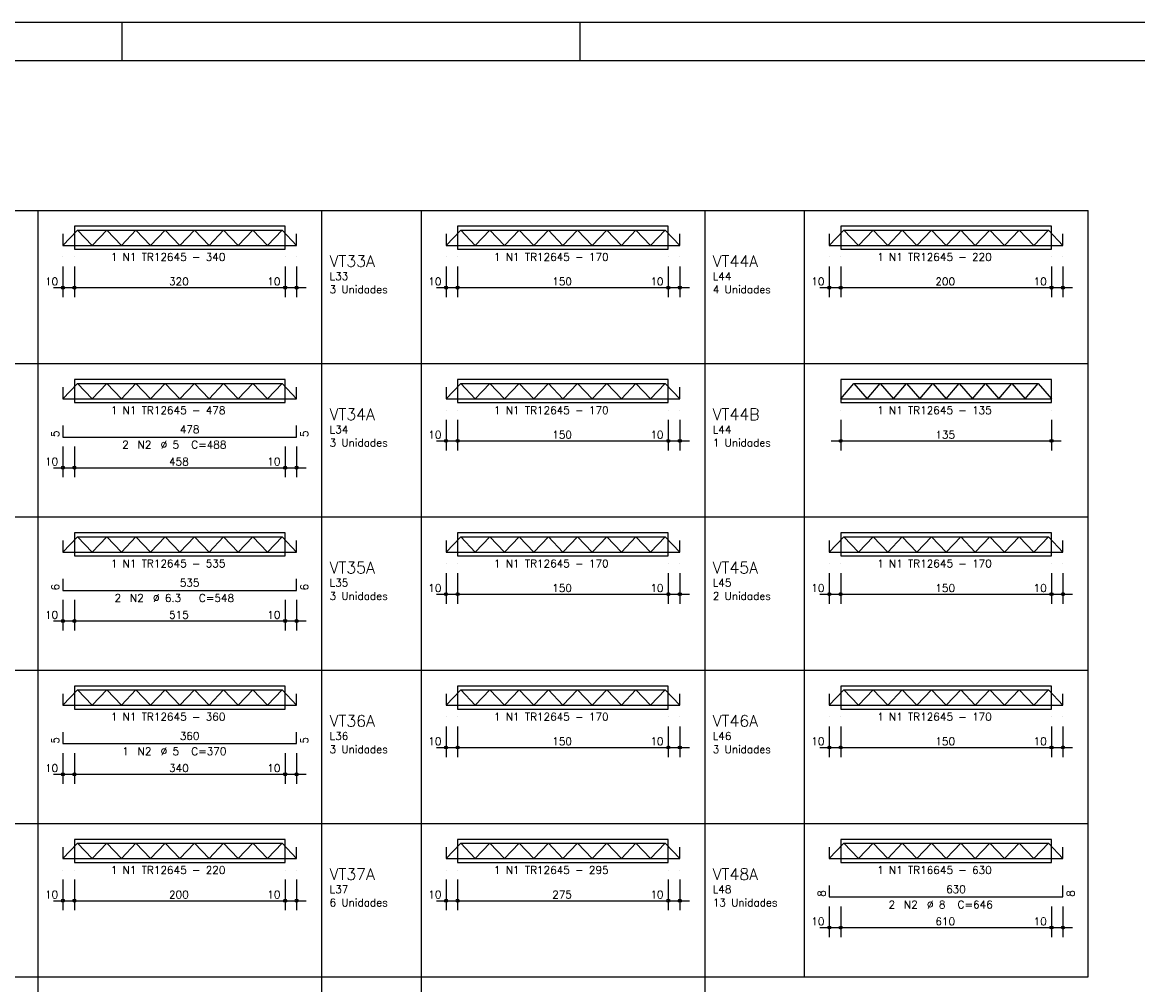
# Model space of a CAD drawing. Extents: x 0 to 119, y 0 to 84.
# Tile 5 of 12: x 30 to 59, y 59 to 84. Entities that reach past the tile are written whole.
import ezdxf

# ---------------------------------------------------------------- set-up
doc = ezdxf.new("R2010")
doc.units = 0
for name, color, linetype in [('1', 1, 'CONTINUOUS'), ('2', 2, 'CONTINUOUS'), ('6', 6, 'CONTINUOUS'), ('8', 8, 'CONTINUOUS')]:
    doc.layers.add(name, color=color, linetype=linetype)
doc.styles.get("Standard").update_dxf_attribs({"font": 'ROMANS.SHX'})

msp = doc.modelspace()

# ---------------------------------------------------------------- linework, layer by layer
at = {"layer": '1', "linetype": 'CONTINUOUS'}
for p, q in [((0, 84.099998), (118.900002, 84.099998)), ((32.950001, 83.099998), (32.950001, 84.099998)), ((44.900002, 83.099998), (44.900002, 84.099998))]:
    msp.add_line(p, q, dxfattribs=at)
at = {"layer": '2', "linetype": 'CONTINUOUS'}
for p, q in [((28.15789, 79.19299), (38.15789, 79.19299)), ((30.75789, 75.19299), (30.75789, 79.19299)), ((38.15789, 75.19299), (38.15789, 79.19299)), ((38.15789, 79.19299), (48.15789, 79.19299)), ((38.15789, 75.19299), (38.15789, 79.19299)), ((40.75789, 75.19299), (40.75789, 79.19299)), ((48.15789, 75.19299), (48.15789, 79.19299)), ((48.15789, 79.19299), (58.15789, 79.19299)), ((48.15789, 75.19299), (48.15789, 79.19299)), ((50.75789, 75.19299), (50.75789, 79.19299)), ((58.15789, 75.19299), (58.15789, 79.19299)), ((37.200044, 78.776013), (31.700044, 78.776013)), ((31.700044, 78.776013), (31.700044, 78.176013)), ((37.200044, 78.176013), (37.200044, 78.776013)), ((47.200044, 78.776013), (41.700044, 78.776013)), ((41.700044, 78.776013), (41.700044, 78.176013)), ((47.200044, 78.176013), (47.200044, 78.776013)), ((57.200044, 78.776013), (51.700044, 78.776013)), ((51.700044, 78.776013), (51.700044, 78.176013)), ((57.200044, 78.176013), (57.200044, 78.776013)), ((31.700044, 78.176013), (37.200044, 78.176013)), ((41.700044, 78.176013), (47.200044, 78.176013)), ((51.700044, 78.176013), (57.200044, 78.176013)), ((31.400044, 77.976013), (31.400044, 77.976013)), ((31.400044, 77.726013), (31.400044, 76.926013)), ((31.700044, 77.976013), (31.700044, 77.976013)), ((31.700044, 77.976013), (31.700044, 77.976013)), ((31.700044, 77.726013), (31.700044, 76.926013)), ((31.700044, 77.726013), (31.700044, 76.926013)), ((37.200044, 77.976013), (37.200044, 77.976013)), ((37.200044, 77.976013), (37.200044, 77.976013)), ((37.200044, 77.726013), (37.200044, 76.926013)), ((37.200044, 77.726013), (37.200044, 76.926013)), ((37.500044, 77.976013), (37.500044, 77.976013)), ((37.500044, 77.726013), (37.500044, 76.926013)), ((41.400044, 77.976013), (41.400044, 77.976013)), ((41.400044, 77.726013), (41.400044, 76.926013)), ((41.700044, 77.976013), (41.700044, 77.976013)), ((41.700044, 77.976013), (41.700044, 77.976013)), ((41.700044, 77.726013), (41.700044, 76.926013)), ((41.700044, 77.726013), (41.700044, 76.926013)), ((47.200044, 77.976013), (47.200044, 77.976013)), ((47.200044, 77.976013), (47.200044, 77.976013)), ((47.200044, 77.726013), (47.200044, 76.926013)), ((47.200044, 77.726013), (47.200044, 76.926013)), ((47.500044, 77.976013), (47.500044, 77.976013)), ((47.500044, 77.726013), (47.500044, 76.926013)), ((51.400044, 77.976013), (51.400044, 77.976013)), ((51.400044, 77.726013), (51.400044, 76.926013)), ((51.700044, 77.976013), (51.700044, 77.976013)), ((51.700044, 77.976013), (51.700044, 77.976013)), ((51.700044, 77.726013), (51.700044, 76.926013)), ((51.700044, 77.726013), (51.700044, 76.926013)), ((57.200044, 77.976013), (57.200044, 77.976013)), ((57.200044, 77.976013), (57.200044, 77.976013)), ((57.200044, 77.726013), (57.200044, 76.926013)), ((57.200044, 77.726013), (57.200044, 76.926013)), ((57.500044, 77.976013), (57.500044, 77.976013)), ((57.500044, 77.726013), (57.500044, 76.926013)), ((31.150044, 77.176013), (31.950044, 77.176013)), ((31.450044, 77.176013), (37.450044, 77.176013)), ((36.950044, 77.176013), (37.750044, 77.176013)), ((41.150044, 77.176013), (41.950044, 77.176013)), ((41.450044, 77.176013), (47.450044, 77.176013)), ((46.950044, 77.176013), (47.750044, 77.176013)), ((51.150044, 77.176013), (51.950044, 77.176013)), ((51.450044, 77.176013), (57.450044, 77.176013)), ((56.950044, 77.176013), (57.750044, 77.176013)), ((28.15789, 75.19299), (38.15789, 75.19299)), ((30.75789, 71.19299), (30.75789, 75.19299)), ((38.15789, 71.19299), (38.15789, 75.19299)), ((38.15789, 75.19299), (48.15789, 75.19299)), ((38.15789, 71.19299), (38.15789, 75.19299)), ((40.75789, 71.19299), (40.75789, 75.19299)), ((48.15789, 71.19299), (48.15789, 75.19299)), ((48.15789, 75.19299), (58.15789, 75.19299)), ((48.15789, 71.19299), (48.15789, 75.19299)), ((50.75789, 71.19299), (50.75789, 75.19299)), ((58.15789, 71.19299), (58.15789, 75.19299)), ((37.200044, 74.776013), (31.700044, 74.776013)), ((31.700044, 74.776013), (31.700044, 74.176013)), ((37.200044, 74.176013), (37.200044, 74.776013)), ((47.200044, 74.776013), (41.700044, 74.776013)), ((41.700044, 74.776013), (41.700044, 74.176013)), ((47.200044, 74.176013), (47.200044, 74.776013)), ((57.200044, 74.776013), (51.700044, 74.776013)), ((51.700044, 74.776013), (51.700044, 74.176013)), ((57.200044, 74.176013), (57.200044, 74.776013)), ((31.700044, 74.176013), (37.200044, 74.176013)), ((41.400044, 73.976013), (41.400044, 73.976013)), ((41.700044, 74.176013), (47.200044, 74.176013)), ((41.700044, 73.976013), (41.700044, 73.976013)), ((41.700044, 73.976013), (41.700044, 73.976013)), ((47.200044, 73.976013), (47.200044, 73.976013)), ((47.200044, 73.976013), (47.200044, 73.976013)), ((47.500044, 73.976013), (47.500044, 73.976013)), ((51.700044, 74.176013), (57.200044, 74.176013)), ((51.700044, 73.976013), (51.700044, 73.976013)), ((57.200044, 73.976013), (57.200044, 73.976013)), ((41.400044, 73.726013), (41.400044, 72.926013)), ((41.700044, 73.726013), (41.700044, 72.926013)), ((41.700044, 73.726013), (41.700044, 72.926013)), ((47.200044, 73.726013), (47.200044, 72.926013)), ((47.200044, 73.726013), (47.200044, 72.926013)), ((47.500044, 73.726013), (47.500044, 72.926013)), ((51.700044, 73.726013), (51.700044, 72.926013)), ((57.200044, 73.726013), (57.200044, 72.926013)), ((31.400044, 73.276013), (31.400044, 73.276013)), ((31.700044, 73.276013), (31.700044, 73.276013)), ((31.700044, 73.276013), (31.700044, 73.276013)), ((37.200044, 73.276013), (37.200044, 73.276013)), ((37.200044, 73.276013), (37.200044, 73.276013)), ((37.500044, 73.276013), (37.500044, 73.276013)), ((41.150044, 73.176013), (41.950044, 73.176013)), ((41.450044, 73.176013), (47.450044, 73.176013)), ((46.950044, 73.176013), (47.750044, 73.176013)), ((51.450044, 73.176013), (57.450044, 73.176013)), ((31.400044, 73.026013), (31.400044, 72.226013)), ((31.700044, 73.026013), (31.700044, 72.226013)), ((31.700044, 73.026013), (31.700044, 72.226013)), ((37.200044, 73.026013), (37.200044, 72.226013)), ((37.200044, 73.026013), (37.200044, 72.226013)), ((37.500044, 73.026013), (37.500044, 72.226013)), ((31.150044, 72.476013), (31.950044, 72.476013)), ((31.450044, 72.476013), (37.450044, 72.476013)), ((36.950044, 72.476013), (37.750044, 72.476013)), ((28.15789, 71.19299), (38.15789, 71.19299)), ((30.75789, 67.19299), (30.75789, 71.19299)), ((38.15789, 67.19299), (38.15789, 71.19299)), ((38.15789, 71.19299), (48.15789, 71.19299)), ((38.15789, 67.19299), (38.15789, 71.19299)), ((40.75789, 67.19299), (40.75789, 71.19299)), ((48.15789, 67.19299), (48.15789, 71.19299)), ((48.15789, 71.19299), (58.15789, 71.19299)), ((48.15789, 67.19299), (48.15789, 71.19299)), ((50.75789, 67.19299), (50.75789, 71.19299)), ((58.15789, 67.19299), (58.15789, 71.19299)), ((37.200044, 70.776013), (31.700044, 70.776013)), ((31.700044, 70.776013), (31.700044, 70.176013)), ((37.200044, 70.176013), (37.200044, 70.776013)), ((47.200044, 70.776013), (41.700044, 70.776013)), ((41.700044, 70.776013), (41.700044, 70.176013)), ((47.200044, 70.176013), (47.200044, 70.776013)), ((57.200044, 70.776013), (51.700044, 70.776013)), ((51.700044, 70.776013), (51.700044, 70.176013)), ((57.200044, 70.176013), (57.200044, 70.776013)), ((31.700044, 70.176013), (37.200044, 70.176013)), ((41.700044, 70.176013), (47.200044, 70.176013)), ((51.700044, 70.176013), (57.200044, 70.176013)), ((41.400044, 69.976013), (41.400044, 69.976013)), ((41.700044, 69.976013), (41.700044, 69.976013)), ((41.700044, 69.976013), (41.700044, 69.976013)), ((47.200044, 69.976013), (47.200044, 69.976013)), ((47.200044, 69.976013), (47.200044, 69.976013)), ((47.500044, 69.976013), (47.500044, 69.976013)), ((51.400044, 69.976013), (51.400044, 69.976013)), ((51.700044, 69.976013), (51.700044, 69.976013)), ((51.700044, 69.976013), (51.700044, 69.976013)), ((57.200044, 69.976013), (57.200044, 69.976013)), ((57.200044, 69.976013), (57.200044, 69.976013)), ((57.500044, 69.976013), (57.500044, 69.976013)), ((41.400044, 69.726013), (41.400044, 68.926013)), ((41.700044, 69.726013), (41.700044, 68.926013)), ((41.700044, 69.726013), (41.700044, 68.926013)), ((47.200044, 69.726013), (47.200044, 68.926013)), ((47.200044, 69.726013), (47.200044, 68.926013)), ((47.500044, 69.726013), (47.500044, 68.926013)), ((51.400044, 69.726013), (51.400044, 68.926013)), ((51.700044, 69.726013), (51.700044, 68.926013)), ((51.700044, 69.726013), (51.700044, 68.926013)), ((57.200044, 69.726013), (57.200044, 68.926013)), ((57.200044, 69.726013), (57.200044, 68.926013)), ((57.500044, 69.726013), (57.500044, 68.926013)), ((31.400044, 69.276013), (31.400044, 69.276013)), ((31.400044, 69.026013), (31.400044, 68.226013)), ((31.700044, 69.276013), (31.700044, 69.276013)), ((31.700044, 69.276013), (31.700044, 69.276013)), ((31.700044, 69.026013), (31.700044, 68.226013)), ((31.700044, 69.026013), (31.700044, 68.226013)), ((37.200044, 69.276013), (37.200044, 69.276013)), ((37.200044, 69.276013), (37.200044, 69.276013)), ((37.200044, 69.026013), (37.200044, 68.226013)), ((37.200044, 69.026013), (37.200044, 68.226013)), ((37.500044, 69.276013), (37.500044, 69.276013)), ((37.500044, 69.026013), (37.500044, 68.226013)), ((41.150044, 69.176013), (41.950044, 69.176013)), ((41.450044, 69.176013), (47.450044, 69.176013)), ((46.950044, 69.176013), (47.750044, 69.176013)), ((51.150044, 69.176013), (51.950044, 69.176013)), ((51.450044, 69.176013), (57.450044, 69.176013)), ((56.950044, 69.176013), (57.750044, 69.176013)), ((31.150044, 68.476013), (31.950044, 68.476013)), ((31.450044, 68.476013), (37.450044, 68.476013)), ((36.950044, 68.476013), (37.750044, 68.476013)), ((28.15789, 67.19299), (38.15789, 67.19299)), ((30.75789, 63.19299), (30.75789, 67.19299)), ((38.15789, 63.19299), (38.15789, 67.19299)), ((38.15789, 67.19299), (48.15789, 67.19299)), ((38.15789, 63.19299), (38.15789, 67.19299)), ((40.75789, 63.19299), (40.75789, 67.19299)), ((48.15789, 63.19299), (48.15789, 67.19299)), ((48.15789, 67.19299), (58.15789, 67.19299)), ((48.15789, 63.19299), (48.15789, 67.19299)), ((50.75789, 63.19299), (50.75789, 67.19299)), ((58.15789, 63.19299), (58.15789, 67.19299)), ((37.200044, 66.776013), (31.700044, 66.776013)), ((31.700044, 66.776013), (31.700044, 66.176013)), ((37.200044, 66.176013), (37.200044, 66.776013)), ((47.200044, 66.776013), (41.700044, 66.776013)), ((41.700044, 66.776013), (41.700044, 66.176013)), ((47.200044, 66.176013), (47.200044, 66.776013)), ((57.200044, 66.776013), (51.700044, 66.776013)), ((51.700044, 66.776013), (51.700044, 66.176013)), ((57.200044, 66.176013), (57.200044, 66.776013)), ((31.700044, 66.176013), (37.200044, 66.176013)), ((41.700044, 66.176013), (47.200044, 66.176013)), ((51.700044, 66.176013), (57.200044, 66.176013)), ((41.400044, 65.976013), (41.400044, 65.976013)), ((41.700044, 65.976013), (41.700044, 65.976013)), ((41.700044, 65.976013), (41.700044, 65.976013)), ((47.200044, 65.976013), (47.200044, 65.976013)), ((47.200044, 65.976013), (47.200044, 65.976013)), ((47.500044, 65.976013), (47.500044, 65.976013)), ((51.400044, 65.976013), (51.400044, 65.976013)), ((51.700044, 65.976013), (51.700044, 65.976013)), ((51.700044, 65.976013), (51.700044, 65.976013)), ((57.200044, 65.976013), (57.200044, 65.976013)), ((57.200044, 65.976013), (57.200044, 65.976013)), ((57.500044, 65.976013), (57.500044, 65.976013)), ((41.400044, 65.726013), (41.400044, 64.926013)), ((41.700044, 65.726013), (41.700044, 64.926013)), ((41.700044, 65.726013), (41.700044, 64.926013)), ((47.200044, 65.726013), (47.200044, 64.926013)), ((47.200044, 65.726013), (47.200044, 64.926013)), ((47.500044, 65.726013), (47.500044, 64.926013)), ((51.400044, 65.726013), (51.400044, 64.926013)), ((51.700044, 65.726013), (51.700044, 64.926013)), ((51.700044, 65.726013), (51.700044, 64.926013)), ((57.200044, 65.726013), (57.200044, 64.926013)), ((57.200044, 65.726013), (57.200044, 64.926013)), ((57.500044, 65.726013), (57.500044, 64.926013)), ((31.400044, 65.276013), (31.400044, 65.276013)), ((31.700044, 65.276013), (31.700044, 65.276013)), ((31.700044, 65.276013), (31.700044, 65.276013)), ((37.200044, 65.276013), (37.200044, 65.276013)), ((37.200044, 65.276013), (37.200044, 65.276013)), ((37.500044, 65.276013), (37.500044, 65.276013)), ((31.400044, 65.026013), (31.400044, 64.226013)), ((31.700044, 65.026013), (31.700044, 64.226013)), ((31.700044, 65.026013), (31.700044, 64.226013)), ((37.200044, 65.026013), (37.200044, 64.226013)), ((37.200044, 65.026013), (37.200044, 64.226013)), ((37.500044, 65.026013), (37.500044, 64.226013)), ((41.150044, 65.176013), (41.950044, 65.176013)), ((41.450044, 65.176013), (47.450044, 65.176013)), ((46.950044, 65.176013), (47.750044, 65.176013)), ((51.150044, 65.176013), (51.950044, 65.176013)), ((51.450044, 65.176013), (57.450044, 65.176013)), ((56.950044, 65.176013), (57.750044, 65.176013)), ((31.150044, 64.476013), (31.950044, 64.476013)), ((31.450044, 64.476013), (37.450044, 64.476013)), ((36.950044, 64.476013), (37.750044, 64.476013)), ((28.15789, 63.19299), (38.15789, 63.19299)), ((30.75789, 59.19299), (30.75789, 63.19299)), ((38.15789, 59.19299), (38.15789, 63.19299)), ((38.15789, 63.19299), (48.15789, 63.19299)), ((38.15789, 59.19299), (38.15789, 63.19299)), ((40.75789, 59.19299), (40.75789, 63.19299)), ((48.15789, 59.19299), (48.15789, 63.19299)), ((48.15789, 63.19299), (58.15789, 63.19299)), ((48.15789, 59.19299), (48.15789, 63.19299)), ((50.75789, 59.19299), (50.75789, 63.19299)), ((58.15789, 59.19299), (58.15789, 63.19299)), ((37.200044, 62.776013), (31.700044, 62.776013)), ((31.700044, 62.776013), (31.700044, 62.176013)), ((37.200044, 62.176013), (37.200044, 62.776013)), ((47.200044, 62.776013), (41.700044, 62.776013)), ((41.700044, 62.776013), (41.700044, 62.176013)), ((47.200044, 62.176013), (47.200044, 62.776013)), ((57.200044, 62.776013), (51.700044, 62.776013)), ((51.700044, 62.776013), (51.700044, 62.176013)), ((57.200044, 62.176013), (57.200044, 62.776013)), ((31.700044, 62.176013), (37.200044, 62.176013)), ((41.700044, 62.176013), (47.200044, 62.176013)), ((51.700044, 62.176013), (57.200044, 62.176013)), ((31.400044, 61.976013), (31.400044, 61.976013)), ((31.400044, 61.726013), (31.400044, 60.926013)), ((31.700044, 61.976013), (31.700044, 61.976013)), ((31.700044, 61.976013), (31.700044, 61.976013)), ((31.700044, 61.726013), (31.700044, 60.926013)), ((31.700044, 61.726013), (31.700044, 60.926013)), ((37.200044, 61.976013), (37.200044, 61.976013)), ((37.200044, 61.976013), (37.200044, 61.976013)), ((37.200044, 61.726013), (37.200044, 60.926013)), ((37.200044, 61.726013), (37.200044, 60.926013)), ((37.500044, 61.976013), (37.500044, 61.976013)), ((37.500044, 61.726013), (37.500044, 60.926013)), ((41.400044, 61.976013), (41.400044, 61.976013)), ((41.400044, 61.726013), (41.400044, 60.926013)), ((41.700044, 61.976013), (41.700044, 61.976013)), ((41.700044, 61.976013), (41.700044, 61.976013)), ((41.700044, 61.726013), (41.700044, 60.926013)), ((41.700044, 61.726013), (41.700044, 60.926013)), ((47.200044, 61.976013), (47.200044, 61.976013)), ((47.200044, 61.976013), (47.200044, 61.976013)), ((47.200044, 61.726013), (47.200044, 60.926013)), ((47.200044, 61.726013), (47.200044, 60.926013)), ((47.500044, 61.976013), (47.500044, 61.976013)), ((47.500044, 61.726013), (47.500044, 60.926013)), ((31.150044, 61.176013), (31.950044, 61.176013)), ((31.450044, 61.176013), (37.450044, 61.176013)), ((36.950044, 61.176013), (37.750044, 61.176013)), ((41.150044, 61.176013), (41.950044, 61.176013)), ((41.450044, 61.176013), (47.450044, 61.176013)), ((46.950044, 61.176013), (47.750044, 61.176013)), ((51.400044, 61.276013), (51.400044, 61.276013)), ((51.700044, 61.276013), (51.700044, 61.276013)), ((51.700044, 61.276013), (51.700044, 61.276013)), ((57.200044, 61.276013), (57.200044, 61.276013)), ((57.200044, 61.276013), (57.200044, 61.276013)), ((57.500044, 61.276013), (57.500044, 61.276013)), ((51.400044, 61.026013), (51.400044, 60.226013)), ((51.700044, 61.026013), (51.700044, 60.226013)), ((51.700044, 61.026013), (51.700044, 60.226013)), ((57.200044, 61.026013), (57.200044, 60.226013)), ((57.200044, 61.026013), (57.200044, 60.226013)), ((57.500044, 61.026013), (57.500044, 60.226013)), ((51.150044, 60.476013), (51.950044, 60.476013)), ((51.450044, 60.476013), (57.450044, 60.476013)), ((56.950044, 60.476013), (57.750044, 60.476013)), ((28.15789, 59.19299), (38.15789, 59.19299)), ((30.75789, 55.19299), (30.75789, 59.19299)), ((38.15789, 55.19299), (38.15789, 59.19299)), ((38.15789, 59.19299), (48.15789, 59.19299)), ((38.15789, 55.19299), (38.15789, 59.19299)), ((40.75789, 55.19299), (40.75789, 59.19299)), ((48.15789, 55.19299), (48.15789, 59.19299)), ((48.15789, 59.19299), (58.15789, 59.19299))]:
    msp.add_line(p, q, dxfattribs=at)
for centre, radius in [((31.400044, 77.176013), 0.04), ((31.400044, 77.176013), 0.02), ((31.700044, 77.176013), 0.04), ((31.700044, 77.176013), 0.04), ((31.700044, 77.176013), 0.02), ((31.700044, 77.176013), 0.02), ((37.200044, 77.176013), 0.04), ((37.200044, 77.176013), 0.04), ((37.200044, 77.176013), 0.02), ((37.200044, 77.176013), 0.02), ((37.500044, 77.176013), 0.04), ((37.500044, 77.176013), 0.02), ((41.400044, 77.176013), 0.04), ((41.400044, 77.176013), 0.02), ((41.700044, 77.176013), 0.04), ((41.700044, 77.176013), 0.04), ((41.700044, 77.176013), 0.02), ((41.700044, 77.176013), 0.02), ((47.200044, 77.176013), 0.04), ((47.200044, 77.176013), 0.04), ((47.200044, 77.176013), 0.02), ((47.200044, 77.176013), 0.02), ((47.500044, 77.176013), 0.04), ((47.500044, 77.176013), 0.02), ((51.400044, 77.176013), 0.04), ((51.400044, 77.176013), 0.02), ((51.700044, 77.176013), 0.04), ((51.700044, 77.176013), 0.04), ((51.700044, 77.176013), 0.02), ((51.700044, 77.176013), 0.02), ((57.200044, 77.176013), 0.04), ((57.200044, 77.176013), 0.04), ((57.200044, 77.176013), 0.02), ((57.200044, 77.176013), 0.02), ((57.500044, 77.176013), 0.04), ((57.500044, 77.176013), 0.02), ((41.400044, 73.176013), 0.04), ((41.400044, 73.176013), 0.02), ((41.700044, 73.176013), 0.04), ((41.700044, 73.176013), 0.04), ((41.700044, 73.176013), 0.02), ((41.700044, 73.176013), 0.02), ((47.200044, 73.176013), 0.04), ((47.200044, 73.176013), 0.04), ((47.200044, 73.176013), 0.02), ((47.200044, 73.176013), 0.02), ((47.500044, 73.176013), 0.04), ((47.500044, 73.176013), 0.02), ((51.700044, 73.176013), 0.04), ((51.700044, 73.176013), 0.02), ((57.200044, 73.176013), 0.04), ((57.200044, 73.176013), 0.02), ((31.400044, 72.476013), 0.04), ((31.400044, 72.476013), 0.02), ((31.700044, 72.476013), 0.04), ((31.700044, 72.476013), 0.04), ((31.700044, 72.476013), 0.02), ((31.700044, 72.476013), 0.02), ((37.200044, 72.476013), 0.04), ((37.200044, 72.476013), 0.04), ((37.200044, 72.476013), 0.02), ((37.200044, 72.476013), 0.02), ((37.500044, 72.476013), 0.04), ((37.500044, 72.476013), 0.02), ((41.400044, 69.176013), 0.04), ((41.400044, 69.176013), 0.02), ((41.700044, 69.176013), 0.04), ((41.700044, 69.176013), 0.04), ((41.700044, 69.176013), 0.02), ((41.700044, 69.176013), 0.02), ((47.200044, 69.176013), 0.04), ((47.200044, 69.176013), 0.04), ((47.200044, 69.176013), 0.02), ((47.200044, 69.176013), 0.02), ((47.500044, 69.176013), 0.04), ((47.500044, 69.176013), 0.02), ((51.400044, 69.176013), 0.04), ((51.400044, 69.176013), 0.02), ((51.700044, 69.176013), 0.04), ((51.700044, 69.176013), 0.04), ((51.700044, 69.176013), 0.02), ((51.700044, 69.176013), 0.02), ((57.200044, 69.176013), 0.04), ((57.200044, 69.176013), 0.04), ((57.200044, 69.176013), 0.02), ((57.200044, 69.176013), 0.02), ((57.500044, 69.176013), 0.04), ((57.500044, 69.176013), 0.02), ((31.400044, 68.476013), 0.04), ((31.400044, 68.476013), 0.02), ((31.700044, 68.476013), 0.04), ((31.700044, 68.476013), 0.04), ((31.700044, 68.476013), 0.02), ((31.700044, 68.476013), 0.02), ((37.200044, 68.476013), 0.04), ((37.200044, 68.476013), 0.04), ((37.200044, 68.476013), 0.02), ((37.200044, 68.476013), 0.02), ((37.500044, 68.476013), 0.04), ((37.500044, 68.476013), 0.02), ((41.400044, 65.176013), 0.04), ((41.700044, 65.176013), 0.04), ((41.700044, 65.176013), 0.04), ((47.200044, 65.176013), 0.04), ((47.200044, 65.176013), 0.04), ((47.500044, 65.176013), 0.04), ((51.400044, 65.176013), 0.04), ((51.700044, 65.176013), 0.04), ((51.700044, 65.176013), 0.04), ((57.200044, 65.176013), 0.04), ((57.200044, 65.176013), 0.04), ((57.500044, 65.176013), 0.04), ((41.400044, 65.176013), 0.02), ((41.700044, 65.176013), 0.02), ((41.700044, 65.176013), 0.02), ((47.200044, 65.176013), 0.02), ((47.200044, 65.176013), 0.02), ((47.500044, 65.176013), 0.02), ((51.400044, 65.176013), 0.02), ((51.700044, 65.176013), 0.02), ((51.700044, 65.176013), 0.02), ((57.200044, 65.176013), 0.02), ((57.200044, 65.176013), 0.02), ((57.500044, 65.176013), 0.02), ((31.400044, 64.476013), 0.04), ((31.400044, 64.476013), 0.02), ((31.700044, 64.476013), 0.04), ((31.700044, 64.476013), 0.04), ((31.700044, 64.476013), 0.02), ((31.700044, 64.476013), 0.02), ((37.200044, 64.476013), 0.04), ((37.200044, 64.476013), 0.04), ((37.200044, 64.476013), 0.02), ((37.200044, 64.476013), 0.02), ((37.500044, 64.476013), 0.04), ((37.500044, 64.476013), 0.02), ((31.400044, 61.176013), 0.04), ((31.400044, 61.176013), 0.02), ((31.700044, 61.176013), 0.04), ((31.700044, 61.176013), 0.04), ((31.700044, 61.176013), 0.02), ((31.700044, 61.176013), 0.02), ((37.200044, 61.176013), 0.04), ((37.200044, 61.176013), 0.04), ((37.200044, 61.176013), 0.02), ((37.200044, 61.176013), 0.02), ((37.500044, 61.176013), 0.04), ((37.500044, 61.176013), 0.02), ((41.400044, 61.176013), 0.04), ((41.400044, 61.176013), 0.02), ((41.700044, 61.176013), 0.04), ((41.700044, 61.176013), 0.04), ((41.700044, 61.176013), 0.02), ((41.700044, 61.176013), 0.02), ((47.200044, 61.176013), 0.04), ((47.200044, 61.176013), 0.04), ((47.200044, 61.176013), 0.02), ((47.200044, 61.176013), 0.02), ((47.500044, 61.176013), 0.04), ((47.500044, 61.176013), 0.02), ((51.400044, 60.476013), 0.04), ((51.400044, 60.476013), 0.02), ((51.700044, 60.476013), 0.04), ((51.700044, 60.476013), 0.04), ((51.700044, 60.476013), 0.02), ((51.700044, 60.476013), 0.02), ((57.200044, 60.476013), 0.04), ((57.200044, 60.476013), 0.04), ((57.200044, 60.476013), 0.02), ((57.200044, 60.476013), 0.02), ((57.500044, 60.476013), 0.04), ((57.500044, 60.476013), 0.02)]:
    msp.add_circle(centre, radius, dxfattribs=at)
at = {"layer": '6', "linetype": 'CONTINUOUS'}
for p, q in [((31.781294, 78.676013), (37.118794, 78.676013)), ((41.781294, 78.676013), (47.118794, 78.676013)), ((51.781294, 78.676013), (57.118794, 78.676013)), ((31.781294, 74.676013), (37.118794, 74.676013)), ((41.781294, 74.676013), (47.118794, 74.676013)), ((52.043794, 74.676013), (56.856294, 74.676013)), ((31.781294, 70.676013), (37.118794, 70.676013)), ((41.781294, 70.676013), (47.118794, 70.676013)), ((51.781294, 70.676013), (57.118794, 70.676013)), ((31.781294, 66.676013), (37.118794, 66.676013)), ((41.781294, 66.676013), (47.118794, 66.676013)), ((51.781294, 66.676013), (57.118794, 66.676013)), ((31.781294, 62.676013), (37.118794, 62.676013)), ((41.781294, 62.676013), (47.118794, 62.676013)), ((51.781294, 62.676013), (57.118794, 62.676013))]:
    msp.add_line(p, q, dxfattribs=at)
for points in [[(31.400044, 78.276013), (31.781294, 78.676013), (32.162544, 78.276013), (32.543794, 78.676013), (32.925044, 78.276013), (33.306294, 78.676013), (33.687544, 78.276013), (34.068794, 78.676013), (34.450044, 78.276013), (34.831294, 78.676013), (35.212544, 78.276013), (35.593794, 78.676013), (35.975044, 78.276013), (36.356294, 78.676013), (36.737544, 78.276013), (37.118794, 78.676013), (37.500044, 78.276013)], [(41.400044, 78.276013), (41.781294, 78.676013), (42.162544, 78.276013), (42.543794, 78.676013), (42.925044, 78.276013), (43.306294, 78.676013), (43.687544, 78.276013), (44.068794, 78.676013), (44.450044, 78.276013), (44.831294, 78.676013), (45.212544, 78.276013), (45.593794, 78.676013), (45.975044, 78.276013), (46.356294, 78.676013), (46.737544, 78.276013), (47.118794, 78.676013), (47.500044, 78.276013)], [(51.400044, 78.276013), (51.781294, 78.676013), (52.162544, 78.276013), (52.543794, 78.676013), (52.925044, 78.276013), (53.306294, 78.676013), (53.687544, 78.276013), (54.068794, 78.676013), (54.450044, 78.276013), (54.831294, 78.676013), (55.212544, 78.276013), (55.593794, 78.676013), (55.975044, 78.276013), (56.356294, 78.676013), (56.737544, 78.276013), (57.118794, 78.676013), (57.500044, 78.276013)], [(31.400044, 78.576013), (31.400044, 78.276013), (31.700044, 78.276013), (37.200044, 78.276013), (37.500044, 78.276013), (37.500044, 78.576013)], [(41.400044, 78.576013), (41.400044, 78.276013), (41.700044, 78.276013), (47.200044, 78.276013), (47.500044, 78.276013), (47.500044, 78.576013)], [(51.400044, 78.576013), (51.400044, 78.276013), (51.700044, 78.276013), (57.200044, 78.276013), (57.500044, 78.276013), (57.500044, 78.576013)], [(31.400044, 74.276013), (31.781294, 74.676013), (32.162544, 74.276013), (32.543794, 74.676013), (32.925044, 74.276013), (33.306294, 74.676013), (33.687544, 74.276013), (34.068794, 74.676013), (34.450044, 74.276013), (34.831294, 74.676013), (35.212544, 74.276013), (35.593794, 74.676013), (35.975044, 74.276013), (36.356294, 74.676013), (36.737544, 74.276013), (37.118794, 74.676013), (37.500044, 74.276013)], [(31.400044, 74.576013), (31.400044, 74.276013), (31.700044, 74.276013), (37.200044, 74.276013), (37.500044, 74.276013), (37.500044, 74.576013)], [(41.400044, 74.276013), (41.781294, 74.676013), (42.162544, 74.276013), (42.543794, 74.676013), (42.925044, 74.276013), (43.306294, 74.676013), (43.687544, 74.276013), (44.068794, 74.676013), (44.450044, 74.276013), (44.831294, 74.676013), (45.212544, 74.276013), (45.593794, 74.676013), (45.975044, 74.276013), (46.356294, 74.676013), (46.737544, 74.276013), (47.118794, 74.676013), (47.500044, 74.276013)], [(41.400044, 74.576013), (41.400044, 74.276013), (41.700044, 74.276013), (47.200044, 74.276013), (47.500044, 74.276013), (47.500044, 74.576013)], [(51.700044, 74.276013), (52.043794, 74.676013), (52.387544, 74.276013), (52.731294, 74.676013), (53.075044, 74.276013), (53.418794, 74.676013), (53.762544, 74.276013), (54.106294, 74.676013), (54.450044, 74.276013), (54.793794, 74.676013), (55.137544, 74.276013), (55.481294, 74.676013), (55.825044, 74.276013), (56.168794, 74.676013), (56.512544, 74.276013), (56.856294, 74.676013), (57.200044, 74.276013)], [(51.700044, 74.576013), (51.700044, 74.276013), (57.200044, 74.276013), (57.200044, 74.576013)], [(31.400044, 73.576013), (31.400044, 73.276013), (31.700044, 73.276013), (37.200044, 73.276013), (37.500044, 73.276013), (37.500044, 73.576013)], [(31.400044, 70.276013), (31.781294, 70.676013), (32.162544, 70.276013), (32.543794, 70.676013), (32.925044, 70.276013), (33.306294, 70.676013), (33.687544, 70.276013), (34.068794, 70.676013), (34.450044, 70.276013), (34.831294, 70.676013), (35.212544, 70.276013), (35.593794, 70.676013), (35.975044, 70.276013), (36.356294, 70.676013), (36.737544, 70.276013), (37.118794, 70.676013), (37.500044, 70.276013)], [(31.400044, 70.576013), (31.400044, 70.276013), (31.700044, 70.276013), (37.200044, 70.276013), (37.500044, 70.276013), (37.500044, 70.576013)], [(41.400044, 70.276013), (41.781294, 70.676013), (42.162544, 70.276013), (42.543794, 70.676013), (42.925044, 70.276013), (43.306294, 70.676013), (43.687544, 70.276013), (44.068794, 70.676013), (44.450044, 70.276013), (44.831294, 70.676013), (45.212544, 70.276013), (45.593794, 70.676013), (45.975044, 70.276013), (46.356294, 70.676013), (46.737544, 70.276013), (47.118794, 70.676013), (47.500044, 70.276013)], [(41.400044, 70.576013), (41.400044, 70.276013), (41.700044, 70.276013), (47.200044, 70.276013), (47.500044, 70.276013), (47.500044, 70.576013)], [(51.400044, 70.276013), (51.781294, 70.676013), (52.162544, 70.276013), (52.543794, 70.676013), (52.925044, 70.276013), (53.306294, 70.676013), (53.687544, 70.276013), (54.068794, 70.676013), (54.450044, 70.276013), (54.831294, 70.676013), (55.212544, 70.276013), (55.593794, 70.676013), (55.975044, 70.276013), (56.356294, 70.676013), (56.737544, 70.276013), (57.118794, 70.676013), (57.500044, 70.276013)], [(51.400044, 70.576013), (51.400044, 70.276013), (51.700044, 70.276013), (57.200044, 70.276013), (57.500044, 70.276013), (57.500044, 70.576013)], [(31.400044, 69.576013), (31.400044, 69.276013), (31.700044, 69.276013), (37.200044, 69.276013), (37.500044, 69.276013), (37.500044, 69.576013)], [(31.400044, 66.276013), (31.781294, 66.676013), (32.162544, 66.276013), (32.543794, 66.676013), (32.925044, 66.276013), (33.306294, 66.676013), (33.687544, 66.276013), (34.068794, 66.676013), (34.450044, 66.276013), (34.831294, 66.676013), (35.212544, 66.276013), (35.593794, 66.676013), (35.975044, 66.276013), (36.356294, 66.676013), (36.737544, 66.276013), (37.118794, 66.676013), (37.500044, 66.276013)], [(41.400044, 66.276013), (41.781294, 66.676013), (42.162544, 66.276013), (42.543794, 66.676013), (42.925044, 66.276013), (43.306294, 66.676013), (43.687544, 66.276013), (44.068794, 66.676013), (44.450044, 66.276013), (44.831294, 66.676013), (45.212544, 66.276013), (45.593794, 66.676013), (45.975044, 66.276013), (46.356294, 66.676013), (46.737544, 66.276013), (47.118794, 66.676013), (47.500044, 66.276013)], [(51.400044, 66.276013), (51.781294, 66.676013), (52.162544, 66.276013), (52.543794, 66.676013), (52.925044, 66.276013), (53.306294, 66.676013), (53.687544, 66.276013), (54.068794, 66.676013), (54.450044, 66.276013), (54.831294, 66.676013), (55.212544, 66.276013), (55.593794, 66.676013), (55.975044, 66.276013), (56.356294, 66.676013), (56.737544, 66.276013), (57.118794, 66.676013), (57.500044, 66.276013)], [(31.400044, 66.576013), (31.400044, 66.276013), (31.700044, 66.276013), (37.200044, 66.276013), (37.500044, 66.276013), (37.500044, 66.576013)], [(41.400044, 66.576013), (41.400044, 66.276013), (41.700044, 66.276013), (47.200044, 66.276013), (47.500044, 66.276013), (47.500044, 66.576013)], [(51.400044, 66.576013), (51.400044, 66.276013), (51.700044, 66.276013), (57.200044, 66.276013), (57.500044, 66.276013), (57.500044, 66.576013)], [(31.400044, 65.576013), (31.400044, 65.276013), (31.700044, 65.276013), (37.200044, 65.276013), (37.500044, 65.276013), (37.500044, 65.576013)], [(31.400044, 62.276013), (31.781294, 62.676013), (32.162544, 62.276013), (32.543794, 62.676013), (32.925044, 62.276013), (33.306294, 62.676013), (33.687544, 62.276013), (34.068794, 62.676013), (34.450044, 62.276013), (34.831294, 62.676013), (35.212544, 62.276013), (35.593794, 62.676013), (35.975044, 62.276013), (36.356294, 62.676013), (36.737544, 62.276013), (37.118794, 62.676013), (37.500044, 62.276013)], [(41.400044, 62.276013), (41.781294, 62.676013), (42.162544, 62.276013), (42.543794, 62.676013), (42.925044, 62.276013), (43.306294, 62.676013), (43.687544, 62.276013), (44.068794, 62.676013), (44.450044, 62.276013), (44.831294, 62.676013), (45.212544, 62.276013), (45.593794, 62.676013), (45.975044, 62.276013), (46.356294, 62.676013), (46.737544, 62.276013), (47.118794, 62.676013), (47.500044, 62.276013)], [(51.400044, 62.276013), (51.781294, 62.676013), (52.162544, 62.276013), (52.543794, 62.676013), (52.925044, 62.276013), (53.306294, 62.676013), (53.687544, 62.276013), (54.068794, 62.676013), (54.450044, 62.276013), (54.831294, 62.676013), (55.212544, 62.276013), (55.593794, 62.676013), (55.975044, 62.276013), (56.356294, 62.676013), (56.737544, 62.276013), (57.118794, 62.676013), (57.500044, 62.276013)], [(31.400044, 62.576013), (31.400044, 62.276013), (31.700044, 62.276013), (37.200044, 62.276013), (37.500044, 62.276013), (37.500044, 62.576013)], [(41.400044, 62.576013), (41.400044, 62.276013), (41.700044, 62.276013), (47.200044, 62.276013), (47.500044, 62.276013), (47.500044, 62.576013)], [(51.400044, 62.576013), (51.400044, 62.276013), (51.700044, 62.276013), (57.200044, 62.276013), (57.500044, 62.276013), (57.500044, 62.576013)], [(51.400044, 61.576013), (51.400044, 61.276013), (51.700044, 61.276013), (57.200044, 61.276013), (57.500044, 61.276013), (57.500044, 61.576013)]]:
    msp.add_lwpolyline(points, dxfattribs=at)
at = {"layer": '8', "linetype": 'CONTINUOUS'}
msp.add_line((2.5, 83.099998), (117.900002, 83.099998), dxfattribs=at)

# ---------------------------------------------------------------- texts
at = {"layer": '2', "linetype": 'CONTINUOUS'}
for s, height, p in [('1 N1 TR12645 - 340', 0.2, (32.650044, 77.876013)), ('VT33A', 0.3, (38.359439, 77.718262)), ('1 N1 TR12645 - 170', 0.2, (42.650044, 77.876013)), ('VT44A', 0.3, (48.359439, 77.718262)), ('1 N1 TR12645 - 220', 0.2, (52.650044, 77.876013)), ('10', 0.2, (30.933377, 77.236013)), ('320', 0.2, (34.170044, 77.236013)), ('10', 0.2, (36.733377, 77.236013)), ('L33', 0.2, (38.359439, 77.373262)), ('10', 0.2, (40.933377, 77.236013)), ('150', 0.2, (44.170044, 77.236013)), ('10', 0.2, (46.733377, 77.236013)), ('L44', 0.2, (48.359439, 77.373262)), ('10', 0.2, (50.933377, 77.236013)), ('200', 0.2, (54.170044, 77.236013)), ('10', 0.2, (56.733377, 77.236013)), ('3 Unidades', 0.2, (38.359439, 77.028262)), ('4 Unidades', 0.2, (48.359439, 77.028262)), ('1 N1 TR12645 - 478', 0.2, (32.650044, 73.876013)), ('VT34A', 0.3, (38.359439, 73.718262)), ('1 N1 TR12645 - 170', 0.2, (42.650044, 73.876013)), ('VT44B', 0.3, (48.359439, 73.718262)), ('1 N1 TR12645 - 135', 0.2, (52.650044, 73.876013)), ('478', 0.2, (34.450044, 73.376013)), ('L34', 0.2, (38.359439, 73.373262)), ('10', 0.2, (40.933377, 73.236013)), ('150', 0.2, (44.170044, 73.236013)), ('10', 0.2, (46.733377, 73.236013)), ('L44', 0.2, (48.359439, 73.373262)), ('135', 0.2, (54.170044, 73.236013)), ('2', 0.2, (32.950044, 72.976013)), ('N2', 0.2, (33.350044, 72.976013)), ('%%c 5', 0.2, (33.950044, 72.976013)), ('C=488', 0.2, (34.750044, 72.976013)), ('3 Unidades', 0.2, (38.359439, 73.028262)), ('1 Unidades', 0.2, (48.359439, 73.028262)), ('10', 0.2, (30.933377, 72.536013)), ('458', 0.2, (34.170044, 72.536013)), ('10', 0.2, (36.733377, 72.536013)), ('1 N1 TR12645 - 535', 0.2, (32.650044, 69.876013)), ('VT35A', 0.3, (38.359439, 69.718262)), ('1 N1 TR12645 - 170', 0.2, (42.650044, 69.876013)), ('VT45A', 0.3, (48.359439, 69.718262)), ('1 N1 TR12645 - 170', 0.2, (52.650044, 69.876013)), ('535', 0.2, (34.450044, 69.376013)), ('L35', 0.2, (38.359439, 69.373262)), ('L45', 0.2, (48.359439, 69.373262)), ('10', 0.2, (40.933377, 69.236013)), ('150', 0.2, (44.170044, 69.236013)), ('10', 0.2, (46.733377, 69.236013)), ('10', 0.2, (50.933377, 69.236013)), ('150', 0.2, (54.170044, 69.236013)), ('10', 0.2, (56.733377, 69.236013)), ('2', 0.2, (32.750044, 68.976013)), ('N2', 0.2, (33.150044, 68.976013)), ('%%c 6.3', 0.2, (33.750044, 68.976013)), ('C=548', 0.2, (34.950044, 68.976013)), ('3 Unidades', 0.2, (38.359439, 69.028262)), ('2 Unidades', 0.2, (48.359439, 69.028262)), ('10', 0.2, (30.933377, 68.536013)), ('515', 0.2, (34.170044, 68.536013)), ('10', 0.2, (36.733377, 68.536013)), ('1 N1 TR12645 - 360', 0.2, (32.650044, 65.876013)), ('1 N1 TR12645 - 170', 0.2, (42.650044, 65.876013)), ('1 N1 TR12645 - 170', 0.2, (52.650044, 65.876013)), ('VT36A', 0.3, (38.359439, 65.718262)), ('VT46A', 0.3, (48.359439, 65.718262)), ('360', 0.2, (34.450044, 65.376013)), ('L36', 0.2, (38.359439, 65.373262)), ('L46', 0.2, (48.359439, 65.373262)), ('3 Unidades', 0.2, (38.359439, 65.028262)), ('10', 0.2, (40.933377, 65.236013)), ('150', 0.2, (44.170044, 65.236013)), ('10', 0.2, (46.733377, 65.236013)), ('3 Unidades', 0.2, (48.359439, 65.028262)), ('10', 0.2, (50.933377, 65.236013)), ('150', 0.2, (54.170044, 65.236013)), ('10', 0.2, (56.733377, 65.236013)), ('1', 0.2, (32.950044, 64.976013)), ('N2', 0.2, (33.350044, 64.976013)), ('%%c 5', 0.2, (33.950044, 64.976013)), ('C=370', 0.2, (34.750044, 64.976013)), ('10', 0.2, (30.933377, 64.536013)), ('340', 0.2, (34.170044, 64.536013)), ('10', 0.2, (36.733377, 64.536013)), ('1 N1 TR12645 - 220', 0.2, (32.650044, 61.876013)), ('VT37A', 0.3, (38.359439, 61.718262)), ('1 N1 TR12645 - 295', 0.2, (42.650044, 61.876013)), ('VT48A', 0.3, (48.359439, 61.718262)), ('1 N1 TR16645 - 630', 0.2, (52.650044, 61.876013)), ('10', 0.2, (30.933377, 61.236013)), ('200', 0.2, (34.170044, 61.236013)), ('10', 0.2, (36.733377, 61.236013)), ('L37', 0.2, (38.359439, 61.373262)), ('10', 0.2, (40.933377, 61.236013)), ('275', 0.2, (44.170044, 61.236013)), ('10', 0.2, (46.733377, 61.236013)), ('L48', 0.2, (48.359439, 61.373262)), ('630', 0.2, (54.450044, 61.376013)), ('6 Unidades', 0.2, (38.359439, 61.028262)), ('13 Unidades', 0.2, (48.359439, 61.028262)), ('2', 0.2, (52.950044, 60.976013)), ('N2', 0.2, (53.350044, 60.976013)), ('%%c 8', 0.2, (53.950044, 60.976013)), ('C=646', 0.2, (54.750044, 60.976013)), ('10', 0.2, (50.933377, 60.536013)), ('610', 0.2, (54.170044, 60.536013)), ('10', 0.2, (56.733377, 60.536013))]:
    msp.add_text(s, height=height, dxfattribs=at).set_placement(p)
for s, p in [('5', (31.300044, 73.276013)), ('5', (37.800044, 73.276013)), ('6', (31.300044, 69.276013)), ('6', (37.800044, 69.276013)), ('5', (31.300044, 65.276013)), ('5', (37.800044, 65.276013)), ('8', (51.300044, 61.276013)), ('8', (57.800044, 61.276013))]:
    msp.add_text(s, height=0.2, rotation=90, dxfattribs=at).set_placement(p)

doc.saveas('drawing.dxf')
